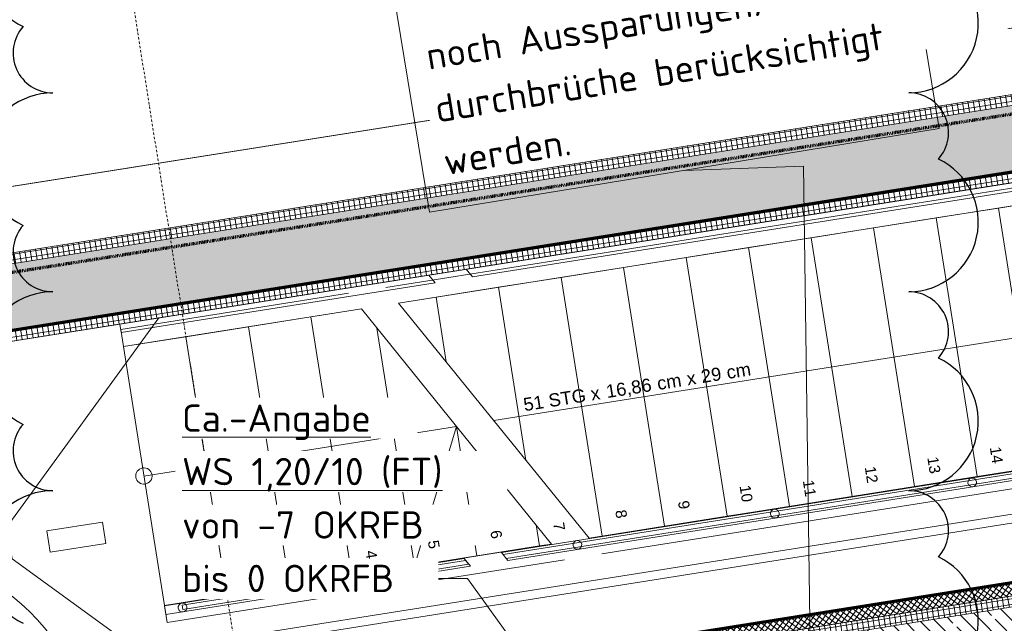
# Model space of a CAD drawing. Header units: millimetres. Extents: x 1523 to 75153, y -41886 to 10268.
# Tile 49 of 54: x 57420 to 61931, y -8168 to -5403. Entities that reach past the tile are written whole.
import ezdxf

# ---------------------------------------------------------------- set-up
doc = ezdxf.new("R2010")
doc.units = ezdxf.units.MM
for name, pattern in [('_Projekt 07 -  _  -  _  -  _  -', [7.5, 3.5, -2, 0, -2]), ('CAx_nichtHalbton', [20001.0584, 10000, -0.5292, 10000, -0.5292]), ('IMPORT-STRICHPUNKT _7_', [20, 10, -5, 0, -5])]:
    doc.linetypes.add(name, pattern=pattern)
for name, color, linetype, lineweight, true_color in [('20 A--Bodenplatte', 7, 'Continuous', 13, 0x656565), ('40 A--Umwehrung', 7, 'Continuous', 13, 0x656565), ('90 A--Achsraster _1_50_', 7, 'IMPORT-STRICHPUNKT _7_', 13, 0x656565), ('G-____-REVC-OTLN', 1, 'Continuous', 25, 0xff0000), ('Neubau_10 A--Fassade Tiefgarage', 7, 'Continuous', 13, 0x656565), ('Neubau_10 A--Wand außen _ Luft-_Lichtschacht', 7, 'Continuous', 13, 0x656565), ('Neubau_10 A--Wand außen _tragend_', 7, 'Continuous', 13, 0x656565), ('Neubau_20 A--Bodenplatte', 7, 'Continuous', 13, 0x656565), ('Neubau_20 A--Gründungsbelag', 7, 'Continuous', 13, 0x656565), ('Neubau_40 A--Treppe', 7, 'Continuous', 13, 0x656565), ('Neubau_40 A--Umwehrung', 7, 'Continuous', 13, 0x656565), ('Xref_706_5_--_ÜP_-1_000_16_Übersichtsplan UG_IFC 2025_01_13_dwg', 7, 'Continuous', 13, 0x767676), ('XX', 7, 'Continuous', 18, 0x804040)]:
    doc.layers.add(name, color=color, linetype=linetype, lineweight=lineweight, true_color=true_color)
doc.layers.add('Text', color=7, linetype='Continuous', lineweight=9)
doc.styles.add('Arial_4', font='arial.ttf', dxfattribs={"height": 50})
doc.styles.add('Arial_5', font='arial.ttf', dxfattribs={"height": 60})
doc.styles.add('ISOCPEUR', font='isocpeur.ttf', dxfattribs={"height": 125})
pattern_1 = [(275.336, (0, 0), (24.891662, 2.324905), []), (5.336, (0, 0), (-2.324905, 24.891662), [])]
pattern_2 = [(221.336, (0, 0), (-99.07104, 112.6274), []), (221.336, (33.02, -37.54), (-99.07104, 112.6274), []), (221.336, (66.05, -75.08), (-99.07104, 112.6274), [75, -25])]

# ---------------------------------------------------------------- blocks, each defined once
blk = doc.blocks.new('Xref_706_5_--_ÜP_-1_000_11_Übersichtsplan UG_IFC 2024_09_30_dwg_Eingang 02 1-Fl 27-41960547-SuD_-1UG gesamt Plot  - Blatt 2')
at = {"layer": 'Neubau_10 A--Wand außen _tragend_', "color": 9, "true_color": 0xcbcbcb}
blk.add_line((530, 0), (530, 1060), dxfattribs=at)
at = {"layer": 'Neubau_10 A--Wand außen _tragend_', "color": 9, "true_color": 0xcbcbcb, "flags": 128}
for points in [[(-630, -50), (-530, -50), (-530, -40), (-530, 0), (-630, 0), (-630, -50), (-630, 0), (-630, -50), (-630, -250), (-630, -300)], [(630, -50), (530, -50), (530, -40), (530, 0), (630, 0), (630, -50), (630, 0), (630, -50), (630, -250), (630, -300)]]:
    blk.add_lwpolyline(points, dxfattribs=at)
at = {"layer": 'Neubau_10 A--Wand außen _tragend_', "color": 9, "true_color": 0xcbcbcb}
blk.add_arc((530, 0), 1060, 90, 180, dxfattribs=at)
blk = doc.blocks.new('Xref_706_5_--_ÜP_-1_000_11_Übersichtsplan UG_IFC 2024_09_30_dwg_Standard-Rastermarker_12-V5-SuD_-1UG gesamt Plot  - Blatt 2')
at = {"layer": '90 A--Achsraster _1_50_', "color": 9, "true_color": 0xcbcbcb}
blk.add_line((0, 0), (28500, 0), dxfattribs=at)
blk = doc.blocks.new('Xref_706_5_--_ÜP_-1_000_16_Übersichtsplan UG_IFC 2025_01_13_dwg-35469238-SuD_-1UG gesamt Plot  - Blatt 2')
at = {"layer": 'Neubau_10 A--Fassade Tiefgarage', "true_color": 0xcbcbcb}
h = blk.add_hatch(dxfattribs=at)
h.set_pattern_fill('FP_9', color=9, style=0, pattern_type=2)
h.set_pattern_definition([(320.336, (0, 0), (12.765685, 15.396015), []), (50.336, (0, 0), (-15.396015, 12.765685), [])])
h.paths.add_polyline_path([(6592, -31777.2), (5748, -22740.8), (5688.2, -22746.4), (6567.5, -32160), (6580.4, -31958.9)])
h.paths.add_polyline_path([(6644.1, -32334.1), (6592, -31777.2), (6567.5, -32160), (6584.3, -32339.7), (6634.7, -32335)])
at = {"layer": 'Neubau_10 A--Wand außen _ Luft-_Lichtschacht', "true_color": 0xcbcbcb}
h = blk.add_hatch(dxfattribs=at)
h.set_pattern_fill('FP_5', color=9, style=0, pattern_type=2)
h.set_pattern_definition(pattern_1)
h.paths.add_polyline_path([(4588.2, -34194.6), (3005.1, -17246.3), (2954.6, -17243.1), (4542.5, -34242.8), (4587.1, -34195.7)])
h = blk.add_hatch(dxfattribs=at)
h.set_pattern_fill('FP_6', color=9, style=0, pattern_type=2)
h.set_pattern_definition(pattern_2)
h.paths.add_polyline_path([(4862.5, -33905.4), (3308.2, -17265.7), (3005.1, -17246.3), (4564.3, -33939.5), (4855.9, -33912.2), (4860.6, -33907.4)])
h = blk.add_hatch(dxfattribs=at)
h.set_pattern_fill('FP_5', color=9, style=0, pattern_type=2)
h.set_pattern_definition(pattern_1)
h.paths.add_polyline_path([(4908.2, -33857.1), (3358.7, -17269), (3308.2, -17265.8), (4862.5, -33905.4), (4908.2, -33857.1)])
at = {"layer": 'Neubau_10 A--Wand außen _tragend_', "true_color": 0xcbcbcb}
h = blk.add_hatch(dxfattribs=at)
h.set_pattern_fill('FP_5', color=9, style=0, pattern_type=2)
h.set_pattern_definition(pattern_1)
h.paths.add_polyline_path([(6609.5, -31426.7), (6167, -26689), (6117.2, -26693.7), (6559, -31423.5)])
h.paths.add_polyline_path([(6612.5, -31458.3), (6609.5, -31426.7), (6559, -31423.5), (6562.7, -31462.9)])
h = blk.add_hatch(dxfattribs=at)
h.set_pattern_fill('FP_6', color=9, style=0, pattern_type=2)
h.set_pattern_definition(pattern_2)
h.paths.add_polyline_path([(6811.6, -31439.7), (6366.1, -26670.4), (6167, -26689), (6612.5, -31458.3), (6700.7, -31450)])
at = {"color": 7, "lineweight": 13, "true_color": 0xefefef, "flags": 128}
blk.add_lwpolyline([(5773.5, -32560.3), (5750.1, -32303.4), (5652, -32312.3), (5675.4, -32569.2)], close=True, dxfattribs=at)
at = {"layer": '20 A--Bodenplatte', "color": 9, "true_color": 0xcbcbcb, "flags": 128}
for points in [[(6802.6, -34031.7), (4243.8, -34270.7), (4211.2, -33922.2), (2651.5, -17223.7)], [(6770.1, -33683.2), (4211.2, -33922.2), (4908.2, -33857.1), (3358.7, -17269)], [(5753.4, -17422.3), (6615, -26647.2), (6117.2, -26693.7), (6414.8, -29879.8), (6912.6, -29833.3), (7657.6, -37808.6), (3903.9, -38159.2), (3495.6, -33788.2), (4192.6, -33723.1), (4243.8, -34270.7), (4094.3, -34284.7), (4400.3, -37560.4), (7108.6, -37307.5), (6414.8, -29879.8), (6713.5, -29851.9), (6415.9, -26665.8), (6117.2, -26693.7), (5248.2, -17390)]]:
    blk.add_lwpolyline(points, dxfattribs=at)
at = {"layer": '40 A--Umwehrung', "color": 9, "true_color": 0xcbcbcb, "flags": 128}
for points in [[(4679.8, -17353.6), (4939.6, -20134.8), (5907.5, -30496.7), (5945.2, -30470), (4979.4, -20131), (4720.2, -17356.2)], [(4689.9, -17354.2), (4949.6, -20133.8), (5916.9, -30490)], [(5935.7, -30476.7), (4969.5, -20132), (4710.1, -17355.5)]]:
    blk.add_lwpolyline(points, dxfattribs=at)
for points in [[(5961.3, -30642.4), (5923.6, -30669.1), (6052.8, -32052.9), (6092.7, -32049.2)], [(6055.3, -31971.7), (6075.2, -31969.9), (5951.8, -30649.1), (5933, -30662.5)]]:
    blk.add_lwpolyline(points, close=True, dxfattribs=at)
at = {"layer": '40 A--Umwehrung', "color": 9, "true_color": 0xcbcbcb}
for centre, start, end in [((5724.5, -28323.2), 5.3363, 185.3363), ((5724.5, -28323.2), 185.3363, 5.3363), ((5809.7, -29235.1), 5.3363, 185.3363), ((5809.7, -29235.1), 185.3363, 5.3363), ((5894.9, -30147), 5.3363, 185.3363), ((5894.9, -30147), 185.3363, 5.3363), ((5980.1, -31058.9), 5.3363, 185.3363), ((5980.1, -31058.9), 185.3363, 5.3363), ((6065.3, -31970.8), 5.3363, 185.3363), ((6065.3, -31970.8), 185.3363, 5.3363)]:
    blk.add_arc(centre, 20, start, end, dxfattribs=at)
at = {"layer": 'Neubau_10 A--Fassade Tiefgarage', "color": 9, "true_color": 0xcbcbcb}
for p, q in [((5419.4, -22771.5), (6315.5, -32364.8)), ((6584.3, -32339.7), (5688.2, -22746.4))]:
    blk.add_line(p, q, dxfattribs=at)
at = {"layer": 'Neubau_10 A--Fassade Tiefgarage', "color": 9, "true_color": 0xcbcbcb, "flags": 128}
for points in [[(5198.2, -20833.6), (5379.6, -22775.2), (5419.4, -22771.5), (5688.2, -22746.4), (5748, -22740.8), (6644.1, -32334.1)], [(5379.6, -22775.2), (6275.7, -32368.5), (6387.3, -33563.3), (6427.1, -33559.6), (6695.9, -33534.5), (6755.7, -33528.9), (6644.1, -32334.1), (6584.3, -32339.7), (6315.5, -32364.8), (6275.7, -32368.5)]]:
    blk.add_lwpolyline(points, dxfattribs=at)
at = {"layer": 'Neubau_10 A--Wand außen _ Luft-_Lichtschacht', "color": 9, "true_color": 0xcbcbcb, "flags": 128}
for points in [[(4523.9, -34043.7), (3876.6, -34104.2), (4219.8, -37778.2), (7127.2, -37506.6), (7113.2, -37357.2), (7108.6, -37307.5), (4400.3, -37560.4), (4094.3, -34284.7), (4542.5, -34242.8), (2954.6, -17243.1)], [(3005.1, -17246.3), (4592.2, -34238.2), (6802.6, -34031.7)], [(3308.2, -17265.7), (4863, -33911.6), (6774.7, -33733)], [(3358.7, -17269), (4908.2, -33857.1), (4912.8, -33906.9)]]:
    blk.add_lwpolyline(points, dxfattribs=at)
at = {"layer": 'Neubau_10 A--Wand außen _tragend_', "color": 9, "true_color": 0xcbcbcb, "flags": 128}
for points in [[(6183.4, -24176.6), (6049.5, -22742.8), (5800.6, -22766.1), (6167, -26689), (6612.5, -31458.3)], [(6861.4, -31435), (6415.9, -26665.8), (6117.2, -26693.7), (6562.7, -31462.9)]]:
    blk.add_lwpolyline(points, dxfattribs=at)
at = {"layer": 'Neubau_20 A--Bodenplatte', "color": 9, "true_color": 0xcbcbcb, "flags": 128}
for points in [[(2651.5, -17223.7), (4192.6, -33723.1), (4491.3, -33695.2)], [(7913.2, -49147), (7868.2, -48666.1), (7789.2, -47819.7), (7672.6, -46571.1), (7971.3, -46543.2), (7688.5, -43516.4), (7389.8, -43544.3), (6809.9, -37335.4), (7108.6, -37307.5), (6516.7, -30970.6), (6437.6, -30124.3), (5248.2, -17390)]]:
    blk.add_lwpolyline(points, dxfattribs=at)
at = {"layer": 'Neubau_20 A--Gründungsbelag', "color": 9, "true_color": 0xcbcbcb, "flags": 128}
for points in [[(4734.2, -31995.2), (4305.3, -27402.7), (6167.2, -27228.8), (5742.9, -22686.1), (4779.4, -21887.2), (4630, -21901.2), (4616.1, -21751.8), (4765.4, -21737.9), (4779.4, -21887.2), (4765.4, -21737.9), (5564.3, -20774.4)], [(5643.3, -32749), (5657.2, -32898.3), (4903.6, -33807.2), (4734.2, -31995.2), (5643.3, -32749), (5792.6, -32735), (6591.5, -31771.6), (6167.2, -27228.8), (4305.3, -27402.7), (3876.3, -22810.2)]]:
    blk.add_lwpolyline(points, dxfattribs=at)
at = {"layer": 'Neubau_40 A--Treppe', "color": 9, "true_color": 0xcbcbcb}
for p, q in [((5699.7, -28299.5), (5672.8, -28010.7)), ((4736.8, -30893.5), (5867.2, -30092)), ((4752.9, -31065.9), (5883.3, -30264.5))]:
    blk.add_line(p, q, dxfattribs=at)
at = {"layer": 'Neubau_40 A--Treppe', "color": 9, "true_color": 0xcbcbcb, "flags": 128}
for points in [[(5302, -30492.7), (4310.9, -19882.1), (4071.1, -17314.6)], [(5942.5, -30038.6), (5698.5, -27425.8), (5618.8, -27433.2), (5867.2, -30092), (5861.6, -30031.9)], [(5019.4, -30693.1), (4720.7, -30721), (4736.8, -30893.5), (4424, -27544.8), (4344.4, -27552.3), (4661.4, -30946.9)], [(4478, -28122.3), (4451, -27833.6), (5645.8, -27722), (5672.8, -28010.7), (4478, -28122.3), (4504.9, -28411.1)], [(5726.7, -28588.2), (5699.7, -28299.5), (4504.9, -28411.1), (4531.9, -28699.8)], [(4558.9, -28988.5), (4531.9, -28699.8), (5726.7, -28588.2), (5753.7, -28876.9), (4558.9, -28988.5), (4585.8, -29277.3)], [(5753.7, -28876.9), (5780.6, -29165.7), (4585.8, -29277.3), (4612.8, -29566)], [(5780.6, -29165.7), (5807.6, -29454.4), (4612.8, -29566), (4639.8, -29854.8)], [(5807.6, -29454.4), (5834.6, -29743.2), (4639.8, -29854.8), (4666.8, -30143.5)], [(5834.6, -29743.2), (5861.6, -30031.9), (4666.8, -30143.5), (4693.7, -30432.3), (5492.5, -30357.6), (4693.7, -30432.3), (4720.7, -30721)], [(5888.5, -30320.7), (5883.3, -30264.5), (6050.3, -32053.1), (6130, -32045.7), (5958.6, -30211.1)], [(5915.5, -30609.4), (5888.5, -30320.7), (5791.2, -30329.7)], [(5318.1, -30665.2), (5942.5, -30898.1), (5915.5, -30609.4), (5318.1, -30665.2), (5452.9, -32108.9)], [(5996.4, -31475.6), (5942.5, -30898.1), (4844.9, -31000.7)], [(4677.6, -31119.3), (4775.9, -32172.2), (4855.5, -32164.7), (4828.6, -31876), (6023.4, -31764.4), (6050.3, -32053.1), (4855.5, -32164.7), (4752.9, -31065.9), (4774.6, -31298.5), (5969.4, -31186.9), (4774.6, -31298.5), (4801.6, -31587.2)]]:
    blk.add_lwpolyline(points, dxfattribs=at)
blk.add_lwpolyline([(4828.6, -31876), (6023.4, -31764.4), (5996.4, -31475.6), (4801.6, -31587.2)], close=True, dxfattribs=at)
at = {"layer": 'Neubau_40 A--Treppe', "color": 9, "true_color": 0xcbcbcb}
for start, end in [(5.3363, 185.3363), (185.3363, 5.3363)]:
    blk.add_arc((5452.9, -32108.9), 37.5, start, end, dxfattribs=at)
at = {"layer": 'Neubau_40 A--Umwehrung', "color": 9, "true_color": 0xcbcbcb, "flags": 128}
blk.add_lwpolyline([(3634.6, -20222.5), (3747.5, -21431.2), (4206.9, -26349.3), (4318.5, -27544.6), (4601.6, -30575.4), (4639.3, -30548.7), (4358.4, -27540.9), (4246.7, -26345.6), (3787.3, -21427.5), (3674.4, -20218.7), (3399.2, -17271.6)], dxfattribs=at)
blk.add_lwpolyline([(4751, -32174.5), (4790.8, -32170.8), (4655.4, -30721.1), (4617.7, -30747.8)], close=True, dxfattribs=at)
at = {"rotation": 185.3362835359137}
blk.add_blockref('Xref_706_5_--_ÜP_-1_000_11_Übersichtsplan UG_IFC 2024_09_30_dwg_Standard-Rastermarker_12-V5-SuD_-1UG gesamt Plot  - Blatt 2', (27971, -29714.3), dxfattribs=at)
at = {"extrusion": (0, 0, -1), "zscale": -0.9999999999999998, "rotation": 264.6637164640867}
blk.add_blockref('Xref_706_5_--_ÜP_-1_000_11_Übersichtsplan UG_IFC 2024_09_30_dwg_Eingang 02 1-Fl 27-41960547-SuD_-1UG gesamt Plot  - Blatt 2', (-6699.9, -32931.5), dxfattribs=at)
at = {"layer": 'Neubau_40 A--Treppe', "attachment_point": 1, "line_spacing_factor": 0.941778}
for s, insert, char_height, width, rotation, style in [('14', (5565.5, -28183.3), 50, 93.047, 5.3363, 'Arial_4'), ('13', (5593.4, -28472), 50, 93.047, 5.3363, 'Arial_4'), ('12', (5618.9, -28760.9), 50, 93.047, 5.3363, 'Arial_4'), ('11', (5662.8, -29048), 50, 93.047, 5.3363, 'Arial_4'), (' cm', (5123, -29440.4), 60, 160.872, 95.3363, 'Arial_5'), ('10', (5668.5, -29338.8), 50, 93.047, 5.3363, 'Arial_4'), ('29', (5131.9, -29534.9), 60, 111.656, 95.3363, 'Arial_5'), (' x', (5140.2, -29624.5), 60, 77.865, 95.3363, 'Arial_5'), (' cm', (5153, -29761.2), 60, 160.872, 95.3363, 'Arial_5'), ('9', (5721.5, -29624.9), 50, 46.523, 5.3363, 'Arial_4'), ('16,86', (5172.8, -29973.6), 60, 251.225, 95.3363, 'Arial_5'), ('8', (5744.8, -29914.3), 50, 46.523, 5.3363, 'Arial_4'), ('51 STG x', (5208.5, -30355.3), 60, 423.116, 95.3363, 'Arial_5'), ('7', (5783.6, -30201.8), 50, 46.523, 5.3363, 'Arial_4'), ('6', (5801.4, -30491.6), 50, 46.523, 5.3363, 'Arial_4'), ('5', (5829.1, -30780.1), 50, 46.523, 5.3363, 'Arial_4'), ('4', (5856.9, -31068.7), 50, 46.523, 5.3363, 'Arial_4'), ('3', (5886.2, -31357.2), 50, 46.523, 5.3363, 'Arial_4'), ('2', (5911.7, -31646.1), 50, 46.523, 5.3363, 'Arial_4'), ('1', (5955.6, -31933.3), 50, 46.523, 5.3363, 'Arial_4')]:
    blk.add_mtext(s, dxfattribs=dict(at, insert=insert, char_height=char_height, width=width, rotation=rotation, style=style))
blk = doc.blocks.new('Family - ___-42520974-SuD_-1UG gesamt Plot  - Blatt 2')
at = {"layer": 'G-____-REVC-OTLN'}
for centre, radius, start, end in [((2277, -28616.5), 319, 353.6681, 148.4594), ((3182.8, -28717), 319, 353.6681, 148.4594), ((2775.2, -28671.7), 182.3, 41.8578, 173.6681), ((4088.5, -28817.5), 319, 353.6681, 148.4594), ((3680.9, -28772.3), 182.3, 41.8578, 173.6681), ((4994.3, -28918), 319, 353.6681, 148.4594), ((4586.7, -28872.8), 182.3, 41.8578, 173.6681), ((1572.8, -32483.9), 319, 173.6681, 328.4594), ((1980.4, -32529.1), 182.3, 221.8578, 353.6681), ((2478.5, -32584.4), 319, 173.6681, 328.4594), ((2886.1, -32629.7), 182.3, 221.8578, 353.6681), ((3384.3, -32684.9), 319, 173.6681, 328.4594), ((3791.9, -32730.2), 182.3, 221.8578, 353.6681), ((4290.1, -32785.4), 319, 173.6681, 328.4594)]:
    blk.add_arc(centre, radius, start, end, dxfattribs=at)

msp = doc.modelspace()

# ---------------------------------------------------------------- linework, layer by layer
at = {"layer": 'Text', "color": 1, "true_color": 0xff0000}
for p, q in [((61011.419, -6074.906), (60465.305, -6093.972)), ((61055.322, -9352.423), (61011.419, -6074.906)), ((59472.073, -7962.648), (59207.651, -7962.648)), ((60353.87, -9185.257), (59472.073, -7962.648))]:
    msp.add_line(p, q, dxfattribs=at)
at = {"layer": 'Text', "color": 1, "true_color": 0xff0000, "flags": 128}
msp.add_lwpolyline([(58947.745, -4152.961), (61282.695, -3769.669), (61632.78, -5902.326), (59297.83, -6285.618)], close=True, dxfattribs=at)
at = {"layer": 'XX', "color": 163, "linetype": '_Projekt 07 -  _  -  _  -  _  -', "lineweight": 70, "true_color": 0x8080c0}
msp.add_line((72664.654, -4141.504), (55964.684, -6786.52), dxfattribs=at)
at = {"layer": 'XX', "color": 7, "linetype": 'CAx_nichtHalbton', "lineweight": 70, "true_color": 0xffffff}
for p, q in [((56201.583, -7012.239), (72664.654, -4404.745)), ((72664.654, -6287.93), (56492.551, -8849.34))]:
    msp.add_line(p, q, dxfattribs=at)

# ---------------------------------------------------------------- block references
at = {"layer": 'Xref_706_5_--_ÜP_-1_000_16_Übersichtsplan UG_IFC 2025_01_13_dwg', "color": 9, "true_color": 0xcbcbcb, "rotation": 273.6637164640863}
msp.add_blockref('Xref_706_5_--_ÜP_-1_000_16_Übersichtsplan UG_IFC 2025_01_13_dwg-35469238-SuD_-1UG gesamt Plot  - Blatt 2', (89683.72, 0), dxfattribs=at)

# ---------------------------------------------------------------- next in the draw order: texts
at = {"layer": 'Text', "color": 1, "true_color": 0xff0000, "char_height": 125, "attachment_point": 1, "rotation": 9.322216, "style": 'ISOCPEUR', "bg_fill": 3, "box_fill_scale": 1.25, "bg_fill_color": 256, "bg_fill_true_color": 13158600, "bg_fill_transparency": 0}
for s, insert, width in [('noch Aussparungen/Wand-', (59273.508, -5510.239), 2529.32406), ('werden.', (59352.797, -5993.253), 705.485)]:
    msp.add_mtext(s, dxfattribs=dict(at, insert=insert, width=width))
at = {"layer": 'Text', "color": 1, "true_color": 0xff0000, "char_height": 125, "attachment_point": 1, "style": 'ISOCPEUR', "bg_fill": 3, "box_fill_scale": 1.25, "bg_fill_color": 256, "bg_fill_true_color": 13158600, "bg_fill_transparency": 0}
for s, insert, width in [('\\LCa.-Angabe', (58163.473, -7165.929), 1046.20219), ('\\LWS 1,20/10 (FT)', (58163.473, -7410.669), 1459.07125), ('von -7 OKRFB', (58163.473, -7655.409), 1314.7675), ('bis 0 OKRFB', (58163.473, -7900.148), 1142.40469)]:
    msp.add_mtext(s, dxfattribs=dict(at, insert=insert, width=width))

# ---------------------------------------------------------------- next in the draw order: texts
at = {"layer": 'Text', "color": 1, "true_color": 0xff0000, "insert": (59313.152, -5751.746), "char_height": 125, "width": 2617.50969, "attachment_point": 1, "rotation": 9.322216, "style": 'ISOCPEUR', "bg_fill": 3, "box_fill_scale": 1.25, "bg_fill_color": 256, "bg_fill_true_color": 13158600, "bg_fill_transparency": 0}
msp.add_mtext('durchbrüche berücksichtigt ', dxfattribs=at)

# ---------------------------------------------------------------- next in the draw order: block references
at = {"layer": 'G-____-REVC-OTLN', "rotation": 276.3318582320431}
msp.add_blockref('Family - ___-42520974-SuD_-1UG gesamt Plot  - Blatt 2', (89683.72, 0), dxfattribs=at)

doc.saveas('drawing.dxf')
